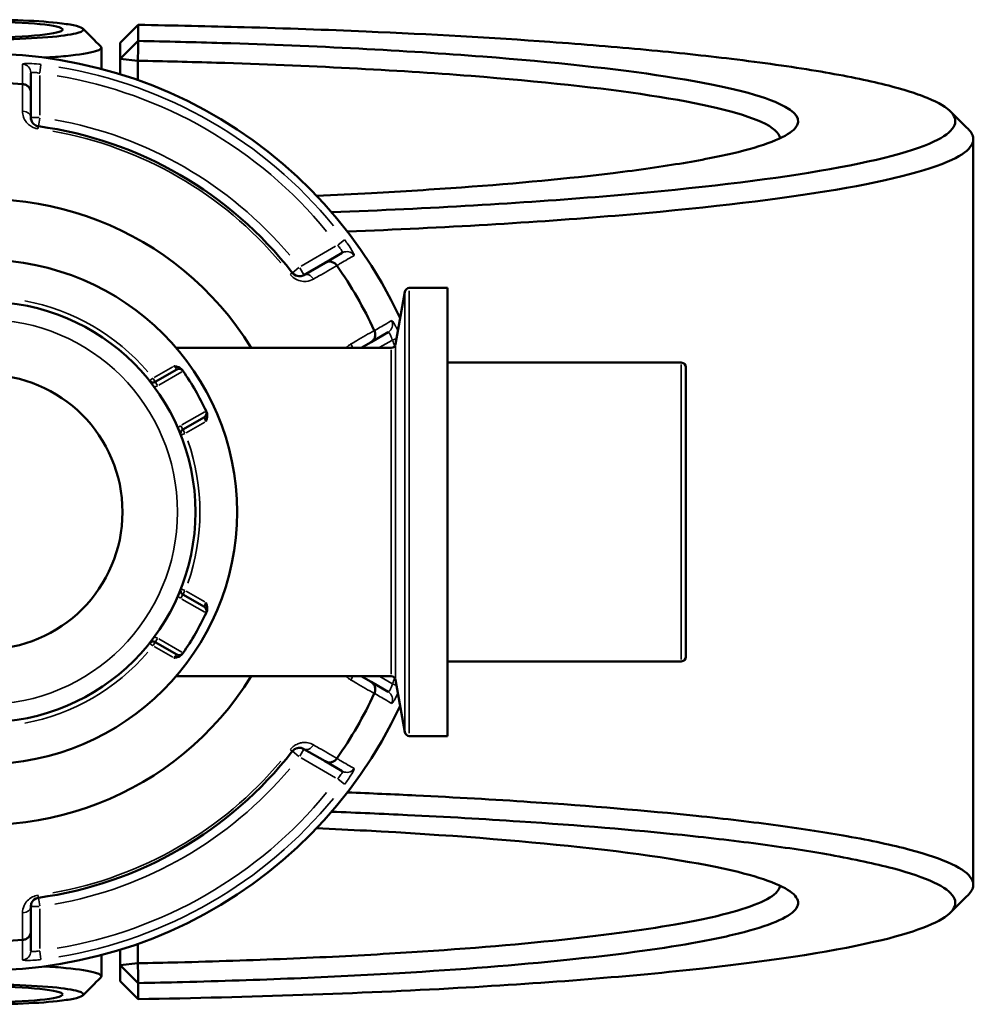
# Model space of a CAD drawing. Header units: millimetres. Extents: x 0 to 904, y 0 to 959.
# Tile 7 of 10: x 418 to 525, y 702 to 812. Entities that reach past the tile are written whole.
import ezdxf

# ---------------------------------------------------------------- set-up
doc = ezdxf.new("R2010")
doc.units = ezdxf.units.MM
doc.layers.add('Visible (ANSI)', color=7, linetype='Continuous', lineweight=50)
doc.layers.add('Visible Narrow (ANSI)', color=7, linetype='Continuous', lineweight=35)

msp = doc.modelspace()

# ---------------------------------------------------------------- linework, layer by layer
at = {"layer": 'Visible (ANSI)'}
for p, q in [((431.632, 811.158), (429.632, 809.179)), ((431.632, 809.37), (431.632, 811.158)), ((429.632, 807.395), (431.632, 809.37)), ((429.632, 809.179), (429.632, 807.395)), ((427.532, 808.625), (427.532, 806.265)), ((431.599, 807.167), (429.632, 807.395)), ((429.632, 807.395), (429.632, 805.665)), ((431.599, 805.014), (431.599, 807.167)), ((419.682, 803.608), (419.682, 805.798)), ((419.682, 800.865), (419.682, 803.608)), ((524.582, 798.429), (524.582, 715.444)), ((454.348, 785.784), (452.451, 784.689)), ((452.451, 784.689), (450.076, 783.317)), ((460.283, 775.636), (461.31, 781.46)), ((466.062, 781.873), (461.802, 781.873)), ((466.062, 781.873), (466.062, 732)), ((457.551, 775.855), (459.448, 776.951)), ((459.79, 775.223), (435.852, 775.223)), ((456.456, 775.223), (457.551, 775.855)), ((435.938, 772.8), (433.537, 771.413)), ((492.082, 773.561), (466.062, 773.561)), ((492.582, 773.061), (492.582, 740.812)), ((436.597, 766.113), (438.998, 767.499)), ((438.998, 746.373), (436.597, 747.76)), ((433.537, 742.46), (435.938, 741.073)), ((492.082, 740.312), (466.062, 740.312)), ((459.79, 738.649), (435.852, 738.649)), ((457.551, 738.017), (456.456, 738.649)), ((459.448, 736.922), (457.551, 738.017)), ((460.283, 738.236), (461.31, 732.413)), ((466.062, 732), (461.802, 732)), ((450.076, 730.555), (452.451, 729.184)), ((452.451, 729.184), (454.348, 728.089)), ((419.682, 710.265), (419.682, 713.008)), ((419.682, 708.074), (419.682, 710.265)), ((429.632, 708.208), (429.632, 706.478)), ((431.599, 706.706), (431.599, 708.859)), ((427.532, 707.608), (427.532, 705.248)), ((429.632, 706.478), (431.599, 706.706)), ((431.632, 704.502), (429.632, 706.478)), ((429.632, 706.478), (429.632, 704.694)), ((429.632, 704.694), (431.632, 702.715)), ((431.632, 702.715), (431.632, 704.502))]:
    msp.add_line(p, q, dxfattribs=at)
for radius in [28.05, 23.42, 15.3]:
    msp.add_circle((414.582, 756.936), radius, dxfattribs=at)
for centre, radius, start, end in [((414.582, 756.936), 51, 25.03519, 334.96481), ((414.582, 756.936), 47.815, 85.00703, 94.99297), ((414.582, 756.936), 43.35, 37.90565, 82.09435), ((414.582, 756.936), 34.815, 31.68537, 328.31463), ((414.582, 756.936), 47.815, 25.00703, 34.99297), ((461.802, 781.373), 0.5, 90, 170), ((459.79, 775.723), 0.5, 270, 350), ((436.188, 772.367), 0.5, 35.53316, 120), ((492.082, 773.061), 0.5, 0, 90), ((414.582, 756.936), 27.05, 24.56943, 35.43057), ((433.287, 771.846), 0.5, 218.5591, 300), ((438.748, 767.932), 0.5, 300, 24.46684), ((436.847, 765.68), 0.5, 120, 201.4409), ((436.847, 748.193), 0.5, 158.5591, 240), ((414.582, 756.936), 27.05, 324.56943, 335.43057), ((438.748, 745.94), 0.5, 335.53316, 60), ((433.287, 742.027), 0.5, 60, 141.4409), ((436.188, 741.506), 0.5, 240, 324.46684), ((492.082, 740.812), 0.5, 270, 0), ((459.79, 738.149), 0.5, 10, 90), ((414.582, 756.936), 47.815, 325.00703, 334.99297), ((461.802, 732.5), 0.5, 190, 270), ((414.582, 756.936), 43.35, 277.90565, 322.09435), ((414.582, 756.936), 47.815, 265.00703, 274.99297)]:
    msp.add_arc(centre, radius, start, end, dxfattribs=at)
for centre, major_axis in [((414.582, 810.635), (-8.65, 0)), ((414.582, 703.238), (8.65, 0))]:
    msp.add_ellipse(centre, major_axis=major_axis, ratio=0.1005025, dxfattribs=at)
for points, knots in [([(405.54, 811.256), (406.102, 811.339), (406.777, 811.414), (409.068, 811.607), (410.953, 811.693), (414.699, 811.751), (416.539, 811.734), (419.887, 811.615), (421.399, 811.515), (423.345, 811.305), (423.972, 811.212), (424.449, 811.113), (424.925, 811.013), (425.252, 810.906), (425.672, 810.622), (425.503, 810.44), (424.353, 810.107), (423.378, 809.956), (420.711, 809.702), (418.956, 809.607), (416.263, 809.543), (415.423, 809.533), (414.582, 809.533)], [-4.113669, -4.113669, -4.113669, -4.113669, -3.8407027, -3.8407027, -3.2936987, -3.2936987, -2.8015791, -2.8015791, -2.3200674, -2.3200674, -2.0191226, -2.0191226, -2.0191226, -1.7181778, -1.7181778, -1.2366661, -1.2366661, -0.7585337, -0.7585337, -0.2304142, -0.2304142, 0, 0, 0, 0]), ([(431.632, 811.158), (435.609, 811.094), (439.549, 811.008), (448.049, 810.771), (452.583, 810.611), (464.203, 810.113), (471.078, 809.724), (481.204, 808.995), (484.782, 808.701), (491.536, 808.069), (494.711, 807.732), (501.126, 806.956), (504.278, 806.51), (509.881, 805.575), (512.332, 805.087), (516.475, 804.079), (518.168, 803.559), (520.758, 802.499), (521.655, 801.96), (522.144, 801.416), (523.121, 800.33), (522.456, 799.228), (517.567, 796.938), (512.83, 795.76), (500.09, 793.705), (492.326, 792.814), (474.328, 791.32), (464.083, 790.72), (453.155, 790.3)], [0.1585481, 0.1585481, 0.1585481, 0.1585481, 0.2704136, 0.2704136, 0.4035786, 0.4035786, 0.6214029, 0.6214029, 0.7495348, 0.7495348, 0.8776667, 0.8776667, 1.0284101, 1.0284101, 1.1791536, 1.1791536, 1.329897, 1.329897, 1.4806404, 1.4806404, 1.4806404, 1.7821273, 1.7821273, 2.1279702, 2.1279702, 2.4512661, 2.4512661, 2.7763362, 2.7763362, 2.7763362, 2.7763362]), ([(431.599, 807.167), (431.605, 807.534), (431.61, 807.901), (431.621, 808.636), (431.627, 809.003), (431.632, 809.37)], [-0.29899902, -0.29899902, -0.29899902, -0.29899902, -0.14948346, -0.14948346, 0, 0, 0, 0]), ([(451.488, 792.135), (453.559, 792.228), (455.595, 792.329), (461.07, 792.626), (464.427, 792.838), (473.893, 793.526), (479.571, 794.062), (487.369, 795.015), (489.991, 795.39), (494.647, 796.175), (496.68, 796.585), (500.11, 797.431), (501.507, 797.867), (503.635, 798.755), (504.364, 799.208), (504.752, 799.663), (505.528, 800.573), (504.928, 801.495), (500.631, 803.464), (496.316, 804.496), (484.825, 806.261), (477.93, 807.012), (461.344, 808.303), (451.456, 808.817), (437.907, 809.232), (434.786, 809.31), (431.632, 809.37)], [0.4200039, 0.4200039, 0.4200039, 0.4200039, 0.4951744, 0.4951744, 0.6262723, 0.6262723, 0.8824893, 0.8824893, 1.0332052, 1.0332052, 1.1839211, 1.1839211, 1.334637, 1.334637, 1.4853529, 1.4853529, 1.4853529, 1.7867847, 1.7867847, 2.1502001, 2.1502001, 2.4825655, 2.4825655, 2.8456566, 2.8456566, 2.9520828, 2.9520828, 2.9520828, 2.9520828]), ([(421.155, 807.511), (422.036, 807.563), (422.856, 807.624), (425.089, 807.839), (426.225, 808.02), (427.448, 808.39), (427.646, 808.574), (427.467, 808.755)], [0.5246524, 0.5246524, 0.5246524, 0.5246524, 0.7585337, 0.7585337, 1.2366661, 1.2366661, 1.6557791, 1.6557791, 1.6557791, 1.6557791]), ([(431.599, 807.167), (434.546, 807.109), (437.463, 807.036), (450.561, 806.634), (460.216, 806.133), (476.424, 804.872), (483.169, 804.139), (494.426, 802.415), (498.664, 801.407), (502.301, 799.757), (503.001, 799.146), (503.075, 798.535)], [-2.9476687, -2.9476687, -2.9476687, -2.9476687, -2.8456566, -2.8456566, -2.4825655, -2.4825655, -2.1502001, -2.1502001, -1.7867847, -1.7867847, -1.5804263, -1.5804263, -1.5804263, -1.5804263]), ([(419.682, 803.608), (419.682, 803.609), (419.682, 803.61), (419.682, 803.73), (419.659, 803.848), (419.569, 804.069), (419.504, 804.171), (419.336, 804.347), (419.234, 804.421), (419.011, 804.526), (418.892, 804.558), (418.77, 804.568)], [-0.00047638, -0.00047638, -0.00047638, -0.00047638, 0, 0, 0.03921808, 0.03921808, 0.07792572, 0.07792572, 0.11651568, 0.11651568, 0.15356042, 0.15356042, 0.15356042, 0.15356042]), ([(420.545, 799.874), (420.502, 799.88), (420.46, 799.889), (420.353, 799.918), (420.29, 799.943), (420.153, 800.012), (420.083, 800.061), (419.967, 800.163), (419.919, 800.216), (419.817, 800.353), (419.772, 800.441), (419.701, 800.64), (419.682, 800.753), (419.682, 800.865)], [0, 0, 0, 0, 0.02585168, 0.02585168, 0.06721438, 0.06721438, 0.12305037, 0.12305037, 0.17415567, 0.17415567, 0.25081718, 0.25081718, 0.34541583, 0.34541583, 0.34541583, 0.34541583]), ([(454.912, 788.152), (465.695, 788.579), (475.801, 789.177), (493.872, 790.679), (501.776, 791.588), (514.73, 793.683), (519.537, 794.883), (524.476, 797.216), (525.133, 798.338), (524.118, 799.444), (524.09, 799.474), (524.061, 799.505), (524.031, 799.535)], [-2.7668618, -2.7668618, -2.7668618, -2.7668618, -2.4512661, -2.4512661, -2.1279702, -2.1279702, -1.7821273, -1.7821273, -1.4806404, -1.4806404, -1.4806404, -1.4724131, -1.4724131, -1.4724131, -1.4724131]), ([(452.451, 784.689), (452.452, 784.689), (452.453, 784.69), (452.557, 784.75), (452.671, 784.788), (452.907, 784.821), (453.028, 784.815), (453.265, 784.758), (453.379, 784.707), (453.582, 784.566), (453.669, 784.48), (453.739, 784.378)], [-0.15367829, -0.15367829, -0.15367829, -0.15367829, -0.15320317, -0.15320317, -0.11407629, -0.11407629, -0.07545895, -0.07545895, -0.03695859, -0.03695859, 0, 0, 0, 0]), ([(450.076, 783.317), (449.956, 783.248), (449.82, 783.202), (449.465, 783.168), (449.227, 783.21), (448.928, 783.415), (448.851, 783.487), (448.787, 783.569)], [0, 0, 0, 0, 0.11734182, 0.11734182, 0.28278882, 0.28278882, 0.34541683, 0.34541683, 0.34541683, 0.34541683]), ([(457.926, 777.126), (457.979, 777.015), (458.01, 776.896), (458.031, 776.65), (458.018, 776.525), (457.949, 776.292), (457.894, 776.184), (457.747, 775.996), (457.657, 775.917), (457.553, 775.857), (457.552, 775.856), (457.551, 775.855)], [-0.15356055, -0.15356055, -0.15356055, -0.15356055, -0.11651575, -0.11651575, -0.0779256, -0.0779256, -0.03921815, -0.03921815, 0, 0, 0.00047625, 0.00047625, 0.00047625, 0.00047625]), ([(435.588, 773.175), (435.589, 773.174), (435.591, 773.174), (435.723, 773.156), (435.855, 773.136), (436.09, 773.072), (436.209, 773.027), (436.404, 772.898), (436.468, 772.834), (436.515, 772.769)], [-0.000495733, -0.000495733, -0.000495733, -0.000495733, 0, 0, 0.039349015, 0.039349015, 0.072108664, 0.072108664, 0.097497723, 0.097497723, 0.097497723, 0.097497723]), ([(436.595, 772.657), (436.595, 772.657), (436.591, 772.662), (436.572, 772.689), (436.551, 772.719), (436.519, 772.763), (436.517, 772.766), (436.515, 772.769)], [0.631217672, 0.631217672, 0.631217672, 0.631217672, 0.650606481, 0.650606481, 0.681628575, 0.681628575, 0.683597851, 0.683597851, 0.683597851, 0.683597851]), ([(439.26, 768.015), (439.293, 767.941), (439.316, 767.854), (439.331, 767.62), (439.31, 767.494), (439.248, 767.259), (439.199, 767.134), (439.149, 767.011), (439.148, 767.01), (439.148, 767.008)], [0, 0, 0, 0, 0.024182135, 0.024182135, 0.055384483, 0.055384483, 0.092862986, 0.092862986, 0.093335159, 0.093335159, 0.093335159, 0.093335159]), ([(439.26, 768.015), (439.258, 768.018), (439.257, 768.021), (439.235, 768.07), (439.22, 768.104), (439.206, 768.134), (439.203, 768.14), (439.203, 768.14)], [-0.05238018, -0.05238018, -0.05238018, -0.05238018, -0.050404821, -0.050404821, -0.01938647, -0.01938647, 0, 0, 0, 0]), ([(439.148, 746.864), (439.148, 746.863), (439.149, 746.861), (439.199, 746.738), (439.248, 746.614), (439.31, 746.378), (439.331, 746.252), (439.316, 746.019), (439.293, 745.932), (439.26, 745.858)], [-0.000495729, -0.000495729, -0.000495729, -0.000495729, 0, 0, 0.039349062, 0.039349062, 0.072108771, 0.072108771, 0.097497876, 0.097497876, 0.097497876, 0.097497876]), ([(439.203, 745.733), (439.203, 745.733), (439.206, 745.739), (439.22, 745.769), (439.235, 745.803), (439.257, 745.852), (439.258, 745.855), (439.26, 745.858)], [0.631217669, 0.631217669, 0.631217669, 0.631217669, 0.650604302, 0.650604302, 0.681622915, 0.681622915, 0.68359785, 0.68359785, 0.68359785, 0.68359785]), ([(436.515, 741.104), (436.468, 741.039), (436.404, 740.975), (436.209, 740.845), (436.09, 740.801), (435.855, 740.736), (435.723, 740.717), (435.591, 740.699), (435.589, 740.698), (435.588, 740.698)], [0, 0, 0, 0, 0.024182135, 0.024182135, 0.055384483, 0.055384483, 0.092862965, 0.092862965, 0.093335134, 0.093335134, 0.093335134, 0.093335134]), ([(436.515, 741.104), (436.538, 741.136), (436.556, 741.162), (436.587, 741.204), (436.595, 741.216), (436.595, 741.216)], [0.26075738, 0.26075738, 0.26075738, 0.26075738, 0.283829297, 0.283829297, 0.313137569, 0.313137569, 0.313137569, 0.313137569]), ([(457.551, 738.017), (457.552, 738.017), (457.553, 738.016), (457.657, 737.956), (457.747, 737.877), (457.894, 737.689), (457.949, 737.581), (458.018, 737.347), (458.031, 737.223), (458.01, 736.977), (457.979, 736.858), (457.926, 736.747)], [-0.15367829, -0.15367829, -0.15367829, -0.15367829, -0.15320316, -0.15320316, -0.11407628, -0.11407628, -0.07545892, -0.07545892, -0.03695858, -0.03695858, 0, 0, 0, 0]), ([(448.787, 730.304), (448.813, 730.338), (448.842, 730.37), (448.921, 730.448), (448.973, 730.49), (449.102, 730.574), (449.178, 730.611), (449.325, 730.66), (449.396, 730.675), (449.567, 730.695), (449.666, 730.69), (449.873, 730.651), (449.979, 730.611), (450.076, 730.555)], [0, 0, 0, 0, 0.02585168, 0.02585168, 0.06721438, 0.06721438, 0.12288915, 0.12288915, 0.17445287, 0.17445287, 0.25141662, 0.25141662, 0.34541603, 0.34541603, 0.34541603, 0.34541603]), ([(453.739, 729.494), (453.669, 729.393), (453.582, 729.306), (453.379, 729.165), (453.265, 729.114), (453.028, 729.057), (452.907, 729.052), (452.671, 729.084), (452.557, 729.123), (452.453, 729.183), (452.452, 729.183), (452.451, 729.184)], [-0.15356053, -0.15356053, -0.15356053, -0.15356053, -0.11651574, -0.11651574, -0.07792562, -0.07792562, -0.03921814, -0.03921814, 0, 0, 0.00047627, 0.00047627, 0.00047627, 0.00047627]), ([(524.031, 714.338), (524.061, 714.368), (524.09, 714.398), (524.118, 714.429), (524.625, 714.982), (524.717, 715.539), (524.068, 716.648), (523.326, 717.2), (521.026, 718.287), (519.467, 718.821), (515.566, 719.861), (513.225, 720.366), (508.217, 721.262), (505.653, 721.659), (500.04, 722.417), (496.99, 722.778), (488.169, 723.695), (481.984, 724.211), (471.229, 724.926), (466.962, 725.17), (460.049, 725.506), (457.5, 725.618), (454.913, 725.721)], [1.4724131, 1.4724131, 1.4724131, 1.4724131, 1.4806404, 1.4806404, 1.4806404, 1.6313839, 1.6313839, 1.7821273, 1.7821273, 1.9328707, 1.9328707, 2.0836142, 2.0836142, 2.2117461, 2.2117461, 2.339878, 2.339878, 2.5577023, 2.5577023, 2.6911519, 2.6911519, 2.7668618, 2.7668618, 2.7668618, 2.7668618]), ([(453.156, 723.573), (456.02, 723.463), (458.837, 723.341), (465.923, 722.996), (470.108, 722.757), (480.659, 722.056), (486.728, 721.55), (495.39, 720.651), (498.386, 720.297), (503.903, 719.554), (506.424, 719.164), (511.351, 718.285), (513.656, 717.789), (517.501, 716.769), (519.041, 716.244), (521.318, 715.178), (522.056, 714.636), (522.713, 713.547), (522.632, 713), (522.144, 712.456), (521.166, 711.37), (518.547, 710.298), (509.646, 708.132), (502.876, 707.058), (486.643, 705.264), (477.384, 704.525), (456.181, 703.336), (444.084, 702.915), (431.632, 702.715)], [-2.7763362, -2.7763362, -2.7763362, -2.7763362, -2.6911519, -2.6911519, -2.5577023, -2.5577023, -2.339878, -2.339878, -2.2117461, -2.2117461, -2.0836142, -2.0836142, -1.9328707, -1.9328707, -1.7821273, -1.7821273, -1.6313839, -1.6313839, -1.4806404, -1.4806404, -1.4806404, -1.1791536, -1.1791536, -0.8329778, -0.8329778, -0.5088597, -0.5088597, -0.1585481, -0.1585481, -0.1585481, -0.1585481]), ([(431.632, 704.502), (433.291, 704.534), (434.942, 704.571), (440.814, 704.719), (444.971, 704.856), (453.045, 705.19), (456.961, 705.386), (467.524, 706.015), (473.799, 706.511), (484.728, 707.635), (489.415, 708.261), (495.486, 709.333), (497.437, 709.747), (500.696, 710.6), (502.006, 711.039), (503.954, 711.931), (504.593, 712.385), (505.186, 713.297), (505.14, 713.755), (504.752, 714.21), (503.976, 715.12), (501.825, 716.019), (494.26, 717.885), (488.262, 718.828), (473.954, 720.371), (465.892, 720.993), (455.221, 721.562), (453.369, 721.653), (451.488, 721.738)], [-2.9520828, -2.9520828, -2.9520828, -2.9520828, -2.8960876, -2.8960876, -2.7514101, -2.7514101, -2.6067326, -2.6067326, -2.3444335, -2.3444335, -2.0882165, -2.0882165, -1.9375006, -1.9375006, -1.7867847, -1.7867847, -1.6360688, -1.6360688, -1.4853529, -1.4853529, -1.4853529, -1.1839211, -1.1839211, -0.8205491, -0.8205491, -0.4882732, -0.4882732, -0.4200039, -0.4200039, -0.4200039, -0.4200039]), ([(503.076, 715.338), (503.057, 715.173), (502.991, 715.008), (502.581, 714.398), (501.946, 713.954), (500.022, 713.082), (498.733, 712.653), (495.53, 711.819), (493.616, 711.415), (487.664, 710.367), (483.074, 709.756), (472.385, 708.658), (466.253, 708.175), (455.937, 707.561), (452.114, 707.369), (444.233, 707.044), (440.176, 706.909), (434.572, 706.768), (433.089, 706.735), (431.599, 706.706)], [1.5804263, 1.5804263, 1.5804263, 1.5804263, 1.6360688, 1.6360688, 1.7867847, 1.7867847, 1.9375006, 1.9375006, 2.0882165, 2.0882165, 2.3444335, 2.3444335, 2.6067326, 2.6067326, 2.7514101, 2.7514101, 2.8960876, 2.8960876, 2.9476687, 2.9476687, 2.9476687, 2.9476687]), ([(419.682, 713.008), (419.682, 713.146), (419.711, 713.287), (419.855, 713.604), (420.001, 713.781), (420.32, 713.946), (420.431, 713.982), (420.545, 713.998)], [0, 0, 0, 0, 0.11734182, 0.11734182, 0.27620858, 0.27620858, 0.34541645, 0.34541645, 0.34541645, 0.34541645]), ([(419.682, 710.265), (419.682, 710.264), (419.682, 710.262), (419.682, 710.142), (419.659, 710.025), (419.569, 709.804), (419.504, 709.702), (419.336, 709.525), (419.234, 709.452), (419.011, 709.347), (418.892, 709.315), (418.77, 709.305)], [-0.15367829, -0.15367829, -0.15367829, -0.15367829, -0.15320302, -0.15320302, -0.11407622, -0.11407622, -0.07545867, -0.07545867, -0.03695852, -0.03695852, 0, 0, 0, 0]), ([(427.467, 705.117), (427.646, 705.298), (427.448, 705.483), (426.225, 705.853), (425.089, 706.034), (422.856, 706.248), (422.036, 706.31), (421.155, 706.362)], [-1.6557791, -1.6557791, -1.6557791, -1.6557791, -1.2366661, -1.2366661, -0.7585337, -0.7585337, -0.5246524, -0.5246524, -0.5246524, -0.5246524]), ([(431.632, 704.502), (431.627, 704.869), (431.621, 705.237), (431.61, 705.971), (431.605, 706.339), (431.599, 706.706)], [-0.29899951, -0.29899951, -0.29899951, -0.29899951, -0.14951534, -0.14951534, 0, 0, 0, 0]), ([(414.582, 704.339), (415.423, 704.339), (416.263, 704.33), (418.956, 704.266), (420.711, 704.171), (423.378, 703.917), (424.353, 703.765), (425.503, 703.432), (425.672, 703.251), (425.252, 702.967), (424.925, 702.86), (424.449, 702.76), (423.972, 702.66), (423.345, 702.568), (421.399, 702.358), (419.887, 702.258), (416.539, 702.139), (414.699, 702.122), (410.953, 702.179), (409.068, 702.265), (406.777, 702.459), (406.102, 702.534), (405.54, 702.617)], [0, 0, 0, 0, 0.2304142, 0.2304142, 0.7585337, 0.7585337, 1.2366661, 1.2366661, 1.7181778, 1.7181778, 2.0191226, 2.0191226, 2.0191226, 2.3200674, 2.3200674, 2.8015791, 2.8015791, 3.2936987, 3.2936987, 3.8407027, 3.8407027, 4.113669, 4.113669, 4.113669, 4.113669])]:
    msp.add_open_spline(points, degree=3, knots=knots, dxfattribs=at)
for points in [[(425.477, 810.745), (426.14, 810.082), (426.804, 809.418), (427.467, 808.755)], [(418.77, 804.568), (418.761, 804.569), (418.752, 804.57), (418.744, 804.57)], [(522.041, 801.524), (522.704, 800.861), (523.367, 800.198), (524.031, 799.535)], [(453.754, 784.357), (453.749, 784.364), (453.744, 784.371), (453.739, 784.378)], [(457.926, 777.126), (457.923, 777.134), (457.919, 777.142), (457.915, 777.149)], [(436.623, 772.618), (436.614, 772.631), (436.605, 772.644), (436.595, 772.657)], [(439.203, 768.14), (439.197, 768.154), (439.19, 768.169), (439.183, 768.184)], [(439.183, 745.689), (439.19, 745.704), (439.197, 745.718), (439.203, 745.733)], [(436.595, 741.216), (436.605, 741.229), (436.614, 741.242), (436.623, 741.255)], [(457.915, 736.723), (457.919, 736.731), (457.923, 736.739), (457.926, 736.747)], [(453.739, 729.494), (453.744, 729.501), (453.749, 729.508), (453.754, 729.515)], [(524.031, 714.338), (523.367, 713.675), (522.704, 713.012), (522.041, 712.348)], [(418.744, 709.302), (418.752, 709.303), (418.761, 709.304), (418.77, 709.305)], [(427.467, 705.117), (426.804, 704.454), (426.14, 703.791), (425.477, 703.128)]]:
    msp.add_open_spline(points, degree=3, dxfattribs=at)
at = {"layer": 'Visible Narrow (ANSI)'}
for p, q in [((420.692, 805.839), (420.805, 806.745)), ((420.682, 801.11), (420.682, 805.521)), ((420.604, 800.865), (419.685, 800.865)), ((420.545, 799.877), (420.672, 800.787)), ((420.508, 799.611), (420.545, 799.874)), ((454.607, 787.229), (453.879, 786.678)), ((453.608, 786.511), (449.788, 784.306)), ((449.514, 784.135), (448.789, 783.571)), ((450.074, 783.32), (449.615, 784.115)), ((448.786, 783.569), (448.577, 783.406)), ((461.802, 781.566), (461.802, 732.307)), ((461.31, 732.715), (461.31, 781.158)), ((458.529, 775.266), (459.847, 776.026)), ((459.945, 776.079), (460.373, 776.259)), ((459.79, 738.875), (459.79, 774.998)), ((460.283, 775.406), (460.283, 738.466)), ((435.473, 773.108), (433.402, 771.913)), ((492.082, 740.517), (492.082, 773.356)), ((433.256, 771.822), (432.897, 771.536)), ((433.536, 771.415), (433.307, 771.812)), ((433.929, 771.062), (436.481, 772.536)), ((433.767, 771.014), (433.538, 771.412)), ((439.041, 768.102), (436.489, 766.628)), ((436.596, 766.114), (436.367, 766.512)), ((436.827, 765.714), (436.598, 766.112)), ((436.962, 765.747), (439.033, 766.942)), ((436.383, 765.498), (436.81, 765.666)), ((436.367, 747.361), (436.596, 747.758)), ((436.81, 748.207), (436.383, 748.375)), ((436.598, 747.761), (436.827, 748.159)), ((439.033, 746.931), (436.962, 748.126)), ((436.489, 747.245), (439.041, 745.771)), ((432.897, 742.337), (433.256, 742.051)), ((433.307, 742.06), (433.536, 742.458)), ((433.538, 742.461), (433.767, 742.859)), ((436.481, 741.337), (433.929, 742.811)), ((433.402, 741.96), (435.473, 740.765)), ((459.847, 737.847), (458.529, 738.607)), ((460.373, 737.613), (459.945, 737.794)), ((448.577, 730.467), (448.786, 730.304)), ((448.789, 730.302), (449.514, 729.738)), ((449.615, 729.757), (450.074, 730.553)), ((449.788, 729.567), (453.608, 727.361)), ((453.879, 727.194), (454.607, 726.643)), ((420.545, 713.999), (420.508, 714.262)), ((420.672, 713.086), (420.545, 713.995)), ((419.685, 713.008), (420.604, 713.008)), ((420.682, 708.352), (420.682, 712.763)), ((420.805, 707.128), (420.692, 708.034))]:
    msp.add_line(p, q, dxfattribs=at)
msp.add_circle((414.582, 756.936), 21.42, dxfattribs=at)
for centre, radius, start, end in [((414.582, 756.936), 50.205, 39.40871, 80.59129), ((414.582, 756.936), 49.209, 39.40871, 80.59129), ((414.582, 756.936), 44.35, 40.11509, 79.88491), ((414.582, 756.936), 43.057, 40.11509, 79.88491), ((414.582, 756.936), 23.92, 40.70319, 79.29681), ((414.582, 756.936), 49.209, 22.10334, 22.83837), ((433.287, 771.846), 1, 278.64054, 298.87582), ((436.847, 765.68), 1, 121.12418, 141.35946), ((414.582, 756.936), 23.92, 340.70319, 19.29681), ((436.847, 748.193), 1, 218.64054, 238.87582), ((433.287, 742.027), 1, 61.12418, 81.35946), ((414.582, 756.936), 23.92, 280.70319, 319.29681), ((414.582, 756.936), 49.209, 337.16163, 337.89666), ((414.582, 756.936), 43.057, 280.11509, 319.88491), ((414.582, 756.936), 44.35, 280.11509, 319.88491), ((414.582, 756.936), 49.209, 279.40871, 320.59129), ((414.582, 756.936), 50.205, 279.40871, 320.59129)]:
    msp.add_arc(centre, radius, start, end, dxfattribs=at)
for centre, major_axis, ratio, start_param, end_param in [((418.682, 805.798), (1, 0), 0.9961681, 0.0743701, 1.413032), ((418.682, 800.865), (1, 0), 0.7055719, 0.0752519, 1.4297859), ((454.848, 784.918), (-0.5, 0.866), 0.9961681, 4.8701533, 6.2088152), ((450.576, 782.451), (-0.5, 0.866), 0.7055719, 4.8533994, 6.2079334), ((458.948, 777.817), (0.5, -0.866), 0.9961681, 0.0743701, 1.413032), ((454.676, 775.35), (0.5, -0.866), 0.7055719, 1.0710112, 1.4821943), ((454.676, 738.523), (-0.5, -0.866), 0.7055719, 1.6593984, 2.0705815), ((458.948, 736.056), (0.5, 0.866), 0.9961681, 4.8701533, 6.2088152), ((450.576, 731.421), (-0.5, -0.866), 0.7055719, 0.0752519, 1.4297859), ((454.848, 728.955), (-0.5, -0.866), 0.9961681, 0.0743701, 1.413032), ((418.682, 713.008), (1, 0), 0.7055719, 4.8533994, 6.2079334), ((418.682, 708.074), (1, 0), 0.9961681, 4.8701533, 6.2088152)]:
    msp.add_ellipse(centre, major_axis=major_axis, ratio=ratio, start_param=start_param, end_param=end_param, dxfattribs=at)
for points, knots in [([(420.806, 806.754), (420.73, 806.764), (420.653, 806.773), (420.218, 806.821), (419.868, 806.847), (419.354, 806.865), (419.166, 806.863), (418.923, 806.848), (418.847, 806.837), (418.779, 806.813), (418.766, 806.803), (418.766, 806.791)], [-0.31481112, -0.31481112, -0.31481112, -0.31481112, -0.29222008, -0.29222008, -0.18520991, -0.18520991, -0.1028944, -0.1028944, -0.03957477, -0.03957477, 0, 0, 0, 0]), ([(418.766, 806.791), (418.766, 806.746), (418.766, 806.7), (418.766, 806.341), (418.767, 806.027), (418.768, 805.714), (418.768, 805.443), (418.768, 805.172), (418.769, 804.79), (418.769, 804.679), (418.77, 804.568)], [-3.0896699, -3.0896699, -3.0896699, -3.0896699, -2.9336696, -2.9336696, -1.8579105, -1.8579105, -1.8579105, -0.9289553, -0.9289553, -0.5486961, -0.5486961, -0.5486961, -0.5486961]), ([(419.682, 805.798), (419.682, 805.81), (419.689, 805.82), (419.722, 805.844), (419.759, 805.855), (419.879, 805.871), (419.971, 805.873), (420.223, 805.856), (420.394, 805.831), (420.608, 805.784), (420.645, 805.775), (420.682, 805.766)], [0, 0, 0, 0, 0.03957477, 0.03957477, 0.1028944, 0.1028944, 0.18520991, 0.18520991, 0.29222008, 0.29222008, 0.31481112, 0.31481112, 0.31481112, 0.31481112]), ([(418.744, 804.57), (418.745, 803.801), (418.746, 803.032), (418.747, 802.263), (418.747, 802.032), (418.748, 801.8), (418.748, 801.569)], [-2.08568394, -2.08568394, -2.08568394, -2.08568394, -1.7600899, -1.7600899, -1.7600899, -1.66212972, -1.66212972, -1.66212972, -1.66212972]), ([(418.748, 801.569), (418.748, 801.345), (418.786, 801.12), (418.931, 800.721), (419.023, 800.545), (419.231, 800.269), (419.328, 800.163), (419.564, 799.959), (419.707, 799.861), (419.986, 799.722), (420.114, 799.673), (420.332, 799.614), (420.418, 799.596), (420.505, 799.584)], [-0.34541583, -0.34541583, -0.34541583, -0.34541583, -0.25081718, -0.25081718, -0.17415567, -0.17415567, -0.12305037, -0.12305037, -0.06721438, -0.06721438, -0.02585168, -0.02585168, 0, 0, 0, 0]), ([(455.666, 785.487), (455.674, 785.491), (455.677, 785.503), (455.668, 785.596), (455.581, 785.781), (455.309, 786.242), (455.151, 786.486), (454.859, 786.905), (454.738, 787.071), (454.614, 787.235)], [-0.31481354, -0.31481354, -0.31481354, -0.31481354, -0.28284699, -0.28284699, -0.15713721, -0.15713721, -0.06043739, -0.06043739, 0, 0, 0, 0]), ([(453.82, 786.634), (453.891, 786.56), (453.96, 786.483), (454.121, 786.289), (454.204, 786.173), (454.339, 785.947), (454.374, 785.852), (454.362, 785.797), (454.356, 785.789), (454.348, 785.784)], [0, 0, 0, 0, 0.06043739, 0.06043739, 0.15713721, 0.15713721, 0.28284699, 0.28284699, 0.31481354, 0.31481354, 0.31481354, 0.31481354]), ([(453.739, 784.378), (453.835, 784.434), (453.931, 784.489), (454.262, 784.679), (454.497, 784.814), (454.732, 784.949), (455.004, 785.106), (455.276, 785.262), (455.587, 785.441), (455.627, 785.464), (455.666, 785.487)], [-3.7455892, -3.7455892, -3.7455892, -3.7455892, -3.36533, -3.36533, -2.4363747, -2.4363747, -2.4363747, -1.3606157, -1.3606157, -1.2046153, -1.2046153, -1.2046153, -1.2046153]), ([(451.152, 782.86), (451.353, 782.976), (451.554, 783.091), (451.754, 783.207), (452.421, 783.59), (453.087, 783.974), (453.754, 784.357)], [-3.21339424, -3.21339424, -3.21339424, -3.21339424, -3.11539601, -3.11539601, -3.11539601, -2.78984001, -2.78984001, -2.78984001, -2.78984001]), ([(448.555, 783.389), (448.686, 783.222), (448.842, 783.076), (449.447, 782.656), (449.927, 782.567), (450.64, 782.632), (450.912, 782.722), (451.152, 782.86)], [-0.34541683, -0.34541683, -0.34541683, -0.34541683, -0.28278882, -0.28278882, -0.11734182, -0.11734182, 0, 0, 0, 0]), ([(459.85, 778.241), (459.81, 778.218), (459.771, 778.195), (459.46, 778.015), (459.189, 777.858), (458.917, 777.701), (458.683, 777.565), (458.449, 777.429), (458.118, 777.237), (458.022, 777.182), (457.926, 777.126)], [-3.0896699, -3.0896699, -3.0896699, -3.0896699, -2.9336695, -2.9336695, -1.8579104, -1.8579104, -1.8579104, -0.9289552, -0.9289552, -0.5486961, -0.5486961, -0.5486961, -0.5486961]), ([(460.543, 777.112), (460.465, 777.274), (460.389, 777.426), (460.211, 777.762), (460.115, 777.926), (459.979, 778.132), (459.931, 778.192), (459.875, 778.24), (459.86, 778.247), (459.85, 778.241)], [-0.24275499, -0.24275499, -0.24275499, -0.24275499, -0.18638694, -0.18638694, -0.1035483, -0.1035483, -0.03982627, -0.03982627, 0, 0, 0, 0]), ([(457.915, 777.149), (457.25, 776.764), (456.585, 776.379), (455.919, 775.993), (455.719, 775.877), (455.519, 775.761), (455.318, 775.645)], [-2.08568395, -2.08568395, -2.08568395, -2.08568395, -1.76016503, -1.76016503, -1.76016503, -1.66212972, -1.66212972, -1.66212972, -1.66212972]), ([(459.448, 776.951), (459.458, 776.956), (459.471, 776.956), (459.508, 776.939), (459.537, 776.912), (459.611, 776.815), (459.659, 776.735), (459.783, 776.481), (459.859, 776.279), (459.92, 776.068)], [0, 0, 0, 0, 0.03982627, 0.03982627, 0.1035483, 0.1035483, 0.18638694, 0.18638694, 0.31481104, 0.31481104, 0.31481104, 0.31481104]), ([(435.588, 773.175), (435.605, 773.157), (435.623, 773.14), (435.702, 773.059), (435.76, 772.997), (435.844, 772.906), (435.875, 772.872), (435.913, 772.828), (435.925, 772.814), (435.936, 772.802), (435.938, 772.8), (435.938, 772.8)], [-0.78884788, -0.78884788, -0.78884788, -0.78884788, -0.77438464, -0.77438464, -0.7219573, -0.7219573, -0.68162858, -0.68162858, -0.65060648, -0.65060648, -0.63121767, -0.63121767, -0.63121767, -0.63121767]), ([(438.998, 767.499), (438.998, 767.499), (438.999, 767.496), (439.005, 767.481), (439.011, 767.464), (439.029, 767.408), (439.043, 767.365), (439.08, 767.247), (439.105, 767.165), (439.135, 767.056), (439.141, 767.032), (439.148, 767.008)], [0, 0, 0, 0, 0.01938647, 0.01938647, 0.05040482, 0.05040482, 0.09072868, 0.09072868, 0.14314969, 0.14314969, 0.15763024, 0.15763024, 0.15763024, 0.15763024]), ([(439.148, 746.864), (439.141, 746.84), (439.135, 746.816), (439.105, 746.707), (439.08, 746.626), (439.043, 746.508), (439.029, 746.465), (439.011, 746.409), (439.005, 746.392), (438.999, 746.376), (438.998, 746.373), (438.998, 746.373)], [-0.7888479, -0.7888479, -0.7888479, -0.7888479, -0.77436857, -0.77436857, -0.72194711, -0.72194711, -0.68162292, -0.68162292, -0.6506043, -0.6506043, -0.63121767, -0.63121767, -0.63121767, -0.63121767]), ([(435.938, 741.073), (435.938, 741.073), (435.933, 741.068), (435.909, 741.039), (435.882, 741.009), (435.797, 740.915), (435.732, 740.845), (435.637, 740.748), (435.613, 740.723), (435.588, 740.698)], [-0.31313757, -0.31313757, -0.31313757, -0.31313757, -0.2838293, -0.2838293, -0.23693606, -0.23693606, -0.17597486, -0.17597486, -0.15550734, -0.15550734, -0.15550734, -0.15550734]), ([(455.318, 738.228), (455.519, 738.112), (455.719, 737.996), (455.919, 737.879), (456.585, 737.494), (457.25, 737.109), (457.915, 736.723)], [-2.95876341, -2.95876341, -2.95876341, -2.95876341, -2.8607281, -2.8607281, -2.8607281, -2.53520917, -2.53520917, -2.53520917, -2.53520917]), ([(459.92, 737.804), (459.897, 737.725), (459.872, 737.646), (459.803, 737.45), (459.757, 737.339), (459.651, 737.121), (459.593, 737.028), (459.504, 736.927), (459.47, 736.909), (459.448, 736.922)], [0, 0, 0, 0, 0.04867645, 0.04867645, 0.12655878, 0.12655878, 0.2278058, 0.2278058, 0.31481397, 0.31481397, 0.31481397, 0.31481397]), ([(457.926, 736.747), (458.022, 736.691), (458.118, 736.635), (458.449, 736.444), (458.683, 736.308), (458.917, 736.172), (459.189, 736.015), (459.46, 735.858), (459.771, 735.677), (459.81, 735.655), (459.85, 735.632)], [-3.7455892, -3.7455892, -3.7455892, -3.7455892, -3.36533, -3.36533, -2.4363748, -2.4363748, -2.4363748, -1.3606157, -1.3606157, -1.2046153, -1.2046153, -1.2046153, -1.2046153]), ([(459.85, 735.632), (459.871, 735.619), (459.921, 735.665), (460.079, 735.885), (460.194, 736.078), (460.394, 736.457), (460.468, 736.604), (460.543, 736.761)], [-0.31481397, -0.31481397, -0.31481397, -0.31481397, -0.2278058, -0.2278058, -0.12655878, -0.12655878, -0.07205572, -0.07205572, -0.07205572, -0.07205572]), ([(451.152, 731.012), (450.96, 731.123), (450.747, 731.203), (450.33, 731.278), (450.132, 731.286), (449.787, 731.245), (449.645, 731.213), (449.349, 731.11), (449.194, 731.036), (448.934, 730.864), (448.828, 730.778), (448.668, 730.619), (448.609, 730.553), (448.555, 730.484)], [-0.34541603, -0.34541603, -0.34541603, -0.34541603, -0.25141662, -0.25141662, -0.17445287, -0.17445287, -0.12288915, -0.12288915, -0.06721438, -0.06721438, -0.02585168, -0.02585168, 0, 0, 0, 0]), ([(453.754, 729.515), (453.088, 729.899), (452.421, 730.282), (451.755, 730.666), (451.554, 730.781), (451.353, 730.897), (451.152, 731.012)], [-2.08568395, -2.08568395, -2.08568395, -2.08568395, -1.76019929, -1.76019929, -1.76019929, -1.66212972, -1.66212972, -1.66212972, -1.66212972]), ([(455.666, 728.386), (455.627, 728.409), (455.587, 728.431), (455.276, 728.611), (455.004, 728.767), (454.732, 728.923), (454.497, 729.058), (454.262, 729.193), (453.931, 729.384), (453.835, 729.439), (453.739, 729.494)], [-3.0896699, -3.0896699, -3.0896699, -3.0896699, -2.9336695, -2.9336695, -1.8579104, -1.8579104, -1.8579104, -0.9289552, -0.9289552, -0.5486961, -0.5486961, -0.5486961, -0.5486961]), ([(454.348, 728.089), (454.358, 728.083), (454.364, 728.072), (454.368, 728.03), (454.359, 727.992), (454.312, 727.88), (454.266, 727.798), (454.108, 727.563), (453.972, 727.396), (453.82, 727.239)], [0, 0, 0, 0, 0.03986256, 0.03986256, 0.10364264, 0.10364264, 0.18655676, 0.18655676, 0.31481094, 0.31481094, 0.31481094, 0.31481094]), ([(454.614, 726.638), (454.877, 726.986), (455.125, 727.344), (455.431, 727.832), (455.526, 727.998), (455.636, 728.219), (455.665, 728.291), (455.679, 728.363), (455.676, 728.38), (455.666, 728.386)], [-0.31481094, -0.31481094, -0.31481094, -0.31481094, -0.18655676, -0.18655676, -0.10364264, -0.10364264, -0.03986256, -0.03986256, 0, 0, 0, 0]), ([(420.505, 714.288), (420.272, 714.256), (420.047, 714.183), (419.398, 713.852), (419.1, 713.496), (418.806, 712.862), (418.748, 712.581), (418.748, 712.304)], [-0.34541645, -0.34541645, -0.34541645, -0.34541645, -0.27620858, -0.27620858, -0.11734182, -0.11734182, 0, 0, 0, 0]), ([(418.748, 712.304), (418.748, 712.072), (418.747, 711.841), (418.747, 711.609), (418.746, 710.84), (418.745, 710.071), (418.744, 709.302)], [-0.97913562, -0.97913562, -0.97913562, -0.97913562, -0.8811041, -0.8811041, -0.8811041, -0.55558139, -0.55558139, -0.55558139, -0.55558139]), ([(418.77, 709.305), (418.769, 709.194), (418.769, 709.083), (418.768, 708.701), (418.768, 708.43), (418.768, 708.159), (418.767, 707.845), (418.766, 707.532), (418.766, 707.173), (418.766, 707.127), (418.766, 707.082)], [-3.7455892, -3.7455892, -3.7455892, -3.7455892, -3.3653301, -3.3653301, -2.4363748, -2.4363748, -2.4363748, -1.3606158, -1.3606158, -1.2046153, -1.2046153, -1.2046153, -1.2046153]), ([(420.682, 708.107), (420.572, 708.08), (420.462, 708.057), (420.19, 708.013), (420.038, 708.001), (419.769, 708.005), (419.682, 708.033), (419.682, 708.074)], [0, 0, 0, 0, 0.06653404, 0.06653404, 0.1729885, 0.1729885, 0.31481287, 0.31481287, 0.31481287, 0.31481287]), ([(418.766, 707.082), (418.766, 707.04), (418.942, 707.013), (419.491, 707.009), (419.801, 707.022), (420.356, 707.067), (420.581, 707.091), (420.806, 707.119)], [-0.31481287, -0.31481287, -0.31481287, -0.31481287, -0.1729885, -0.1729885, -0.06653404, -0.06653404, 0, 0, 0, 0])]:
    msp.add_open_spline(points, degree=3, knots=knots, dxfattribs=at)
for points in [[(455.318, 775.645), (455.13, 775.536), (454.959, 775.396), (454.81, 775.223)], [(454.81, 738.649), (454.958, 738.477), (455.13, 738.337), (455.318, 738.228)]]:
    msp.add_open_spline(points, degree=3, dxfattribs=at)

doc.saveas('drawing.dxf')
